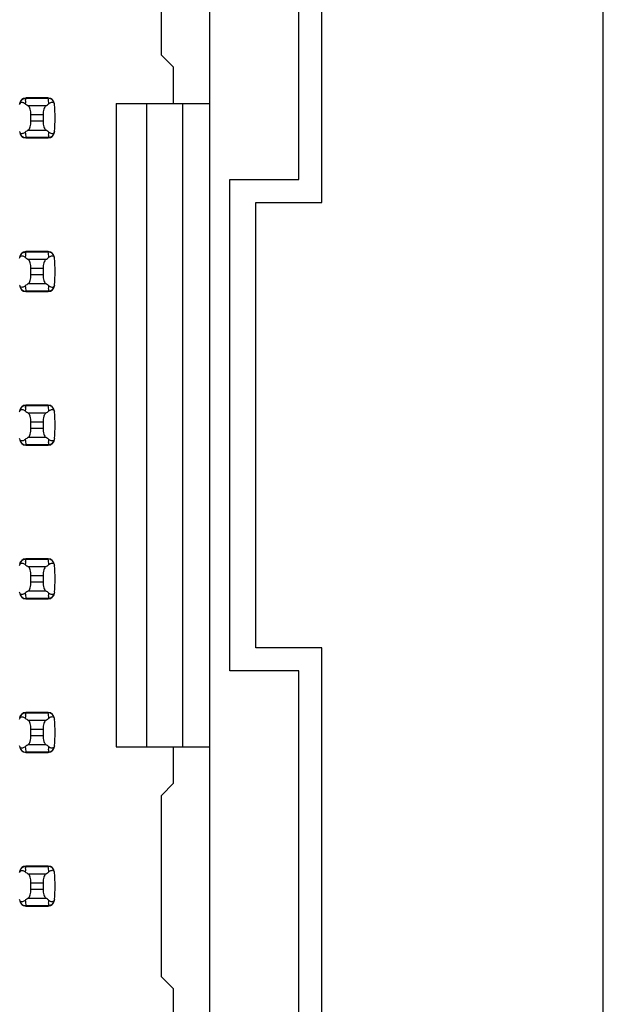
# Model space of a CAD drawing. Header units: inches. Extents: x 0 to 34, y 0 to 22.
# Tile 11 of 47: x 9.29 to 10.059, y 8.734 to 10.016. Entities that reach past the tile are written whole.
import ezdxf

# ---------------------------------------------------------------- set-up
doc = ezdxf.new("R2010")
doc.units = ezdxf.units.IN
doc.header["$LTSCALE"] = 1.87
doc.header["$MEASUREMENT"] = 0
doc.layers.get('0').update_dxf_attribs({"linetype": 'CONTINUOUS'})
doc.layers.add('DIMENSIONS', color=7, linetype='CONTINUOUS')
doc.styles.get("Standard").update_dxf_attribs({"font": 'txt', "width": 0.8})
doc.dimstyles.new('DIMSTYLE_1', dxfattribs={"dimtxt": 0.125, "dimasz": 0.18, "dimexe": 0.125, "dimexo": 0.0625, "dimgap": 0.09, "dimtad": 0, "dimtih": 1, "dimtoh": 1, "dimdec": 3, "dimlfac": 0.5, "dimzin": 4, "dimdsep": 46, "dimtxsty": 'STANDARD', "dimblk": '_FILLED', "dimblk1": '_FILLED', "dimblk2": '_FILLED', "dimcen": 0.09, "dimadec": 0, "dimazin": 0, "dimtp": 0.001, "dimtm": 0.001, "dimtfac": 1, "dimtdec": 3, "dimtofl": 0, "dimtmove": 0, "dimatfit": 3, "dimldrblk": '_FILLED', "dimfxl": 1, "dimtolj": 1, "dimtzin": 4, "dimarcsym": 0})

# ---------------------------------------------------------------- blocks, each defined once
blk = doc.blocks.new('*D22')
at = {"layer": 'DIMENSIONS', "color": 2, "linetype": 'CONTINUOUS'}
blk.add_line((9.6687, 15.6079), (10.7567, 15.6079), dxfattribs=at)
at = {"layer": 'DIMENSIONS', "color": 2, "linetype": 'CONTINUOUS', "insert": (10.8192, 15.6704), "char_height": 0.125, "width": 1.425, "attachment_point": 1, "line_spacing_factor": 0.9}
blk.add_mtext('4.820{\\Ftxt.shx;\\W1.000000;\\H0.125000; }[122.43]', dxfattribs=at)
blk = doc.blocks.new('_FILLED')
at = {"color": 0, "linetype": 'BYBLOCK'}
blk.add_solid([(0, 0), (-1, 0.1736), (-1, -0.1736)], dxfattribs=at)
blk = doc.blocks.new('*D23')
at = {"layer": 'DIMENSIONS', "color": 2, "linetype": 'CONTINUOUS'}
blk.add_line((9.9617, 14.2999), (10.7567, 14.2999), dxfattribs=at)
at = {"layer": 'DIMENSIONS', "color": 2, "linetype": 'CONTINUOUS', "insert": (10.8192, 14.3624), "char_height": 0.125, "width": 1.425, "attachment_point": 1, "line_spacing_factor": 0.9}
blk.add_mtext('4.166{\\Ftxt.shx;\\W1.000000;\\H0.125000; }[105.82]', dxfattribs=at)
blk = doc.blocks.new('*D24')
at = {"layer": 'DIMENSIONS', "color": 2, "linetype": 'CONTINUOUS'}
blk.add_line((9.9617, 13.3179), (10.7567, 13.3179), dxfattribs=at)
at = {"layer": 'DIMENSIONS', "color": 2, "linetype": 'CONTINUOUS', "insert": (10.8192, 13.3804), "char_height": 0.125, "width": 1.325, "attachment_point": 1, "line_spacing_factor": 0.9}
blk.add_mtext('3.675{\\Ftxt.shx;\\W1.000000;\\H0.125000; }[93.35]', dxfattribs=at)

msp = doc.modelspace()

# ---------------------------------------------------------------- linework, layer by layer
at = {"color": 7, "linetype": 'CONTINUOUS'}
for p, q in [((10.0492, 15.7919), (10.0492, 5.7839)), ((9.5374, 7.343), (9.5374, 14.2328)), ((9.6832, 9.7779), (9.6832, 10.3979)), ((9.6532, 9.8079), (9.6532, 10.3679)), ((9.4744, 9.9698), (9.4744, 10.206)), ((9.4744, 9.9698), (9.4901, 9.954)), ((9.4901, 9.9068), (9.4901, 9.954)), ((9.2972, 9.9104), (9.2974, 9.9119)), ((9.2974, 9.9127), (9.2975, 9.9135)), ((9.2974, 9.9119), (9.2974, 9.9127)), ((9.3268, 9.9139), (9.2975, 9.9139)), ((9.2975, 9.9139), (9.2975, 9.9135)), ((9.2975, 9.9135), (9.3269, 9.9135)), ((9.3269, 9.9135), (9.3268, 9.9139)), ((9.3236, 9.9036), (9.3008, 9.9036)), ((9.3344, 9.907), (9.3347, 9.906)), ((9.3347, 9.906), (9.3348, 9.9054)), ((9.4153, 9.9068), (9.5374, 9.9068)), ((9.4153, 9.9068), (9.4153, 9.069)), ((9.4547, 9.9068), (9.4547, 9.069)), ((9.502, 9.069), (9.502, 9.9068)), ((9.3043, 9.8922), (9.3201, 9.8922)), ((9.3043, 9.8836), (9.3043, 9.8922)), ((9.3201, 9.8836), (9.3043, 9.8836)), ((9.3201, 9.8922), (9.3201, 9.8836)), ((9.3008, 9.8722), (9.3236, 9.8722)), ((9.2897, 9.8697), (9.2895, 9.8704)), ((9.29, 9.8688), (9.2897, 9.8697)), ((9.3269, 9.8623), (9.2975, 9.8623)), ((9.2975, 9.8623), (9.2975, 9.8619)), ((9.2975, 9.8619), (9.3268, 9.8619)), ((9.3268, 9.8619), (9.3269, 9.8623)), ((9.327, 9.8631), (9.3269, 9.8623)), ((9.3272, 9.8654), (9.327, 9.8639)), ((9.327, 9.8639), (9.327, 9.8631)), ((9.5632, 9.8079), (9.6532, 9.8079)), ((9.5632, 9.1679), (9.5632, 9.8079)), ((9.5972, 9.7779), (9.6832, 9.7779)), ((9.5972, 9.1979), (9.5972, 9.7779)), ((9.2972, 9.7104), (9.2974, 9.7119)), ((9.2974, 9.7127), (9.2975, 9.7135)), ((9.2974, 9.7119), (9.2974, 9.7127)), ((9.3268, 9.7139), (9.2975, 9.7139)), ((9.2975, 9.7139), (9.2975, 9.7135)), ((9.2975, 9.7135), (9.3269, 9.7135)), ((9.3269, 9.7135), (9.3268, 9.7139)), ((9.3344, 9.707), (9.3347, 9.706)), ((9.3347, 9.706), (9.3348, 9.7054)), ((9.3236, 9.7036), (9.3008, 9.7036)), ((9.3043, 9.6922), (9.3201, 9.6922)), ((9.3043, 9.6836), (9.3043, 9.6922)), ((9.3201, 9.6922), (9.3201, 9.6836)), ((9.3201, 9.6836), (9.3043, 9.6836)), ((9.2897, 9.6697), (9.2895, 9.6704)), ((9.29, 9.6688), (9.2897, 9.6697)), ((9.3008, 9.6722), (9.3236, 9.6722)), ((9.3269, 9.6623), (9.2975, 9.6623)), ((9.2975, 9.6623), (9.2975, 9.6619)), ((9.2975, 9.6619), (9.3268, 9.6619)), ((9.3268, 9.6619), (9.3269, 9.6623)), ((9.327, 9.6631), (9.3269, 9.6623)), ((9.3272, 9.6654), (9.327, 9.6639)), ((9.327, 9.6639), (9.327, 9.6631)), ((9.2972, 9.5104), (9.2974, 9.5119)), ((9.2974, 9.5127), (9.2975, 9.5135)), ((9.2974, 9.5119), (9.2974, 9.5127)), ((9.3268, 9.5139), (9.2975, 9.5139)), ((9.2975, 9.5139), (9.2975, 9.5135)), ((9.2975, 9.5135), (9.3269, 9.5135)), ((9.3269, 9.5135), (9.3268, 9.5139)), ((9.3236, 9.5036), (9.3008, 9.5036)), ((9.3344, 9.507), (9.3347, 9.506)), ((9.3347, 9.506), (9.3348, 9.5054)), ((9.3043, 9.4922), (9.3201, 9.4922)), ((9.3043, 9.4836), (9.3043, 9.4922)), ((9.3201, 9.4922), (9.3201, 9.4836)), ((9.3201, 9.4836), (9.3043, 9.4836)), ((9.2897, 9.4697), (9.2895, 9.4704)), ((9.29, 9.4688), (9.2897, 9.4697)), ((9.3269, 9.4623), (9.2975, 9.4623)), ((9.2975, 9.4623), (9.2975, 9.4619)), ((9.2975, 9.4619), (9.3268, 9.4619)), ((9.3008, 9.4722), (9.3236, 9.4722)), ((9.3268, 9.4619), (9.3269, 9.4623)), ((9.327, 9.4631), (9.3269, 9.4623)), ((9.3272, 9.4654), (9.327, 9.4639)), ((9.327, 9.4639), (9.327, 9.4631)), ((9.2972, 9.3104), (9.2974, 9.3119)), ((9.2974, 9.3127), (9.2975, 9.3135)), ((9.2974, 9.3119), (9.2974, 9.3127)), ((9.3268, 9.3139), (9.2975, 9.3139)), ((9.2975, 9.3139), (9.2975, 9.3135)), ((9.2975, 9.3135), (9.3269, 9.3135)), ((9.3269, 9.3135), (9.3268, 9.3139)), ((9.3344, 9.307), (9.3347, 9.306)), ((9.3236, 9.3036), (9.3008, 9.3036)), ((9.3347, 9.306), (9.3348, 9.3054)), ((9.3043, 9.2922), (9.3201, 9.2922)), ((9.3043, 9.2836), (9.3043, 9.2922)), ((9.3201, 9.2836), (9.3043, 9.2836)), ((9.3201, 9.2922), (9.3201, 9.2836)), ((9.2897, 9.2697), (9.2895, 9.2704)), ((9.29, 9.2688), (9.2897, 9.2697)), ((9.3008, 9.2722), (9.3236, 9.2722)), ((9.3269, 9.2623), (9.2975, 9.2623)), ((9.2975, 9.2623), (9.2975, 9.2619)), ((9.2975, 9.2619), (9.3268, 9.2619)), ((9.3268, 9.2619), (9.3269, 9.2623)), ((9.327, 9.2631), (9.3269, 9.2623)), ((9.3272, 9.2654), (9.327, 9.2639)), ((9.327, 9.2639), (9.327, 9.2631)), ((9.6832, 9.1979), (9.5972, 9.1979)), ((9.6832, 8.5779), (9.6832, 9.1979)), ((9.6532, 9.1679), (9.5632, 9.1679)), ((9.6532, 8.6079), (9.6532, 9.1679)), ((9.2972, 9.1104), (9.2974, 9.1119)), ((9.2974, 9.1127), (9.2975, 9.1135)), ((9.2974, 9.1119), (9.2974, 9.1127)), ((9.3268, 9.1139), (9.2975, 9.1139)), ((9.2975, 9.1139), (9.2975, 9.1135)), ((9.2975, 9.1135), (9.3269, 9.1135)), ((9.3236, 9.1036), (9.3008, 9.1036)), ((9.3269, 9.1135), (9.3268, 9.1139)), ((9.3344, 9.107), (9.3347, 9.106)), ((9.3347, 9.106), (9.3348, 9.1054)), ((9.3043, 9.0922), (9.3201, 9.0922)), ((9.3043, 9.0836), (9.3043, 9.0922)), ((9.3201, 9.0922), (9.3201, 9.0836)), ((9.3201, 9.0836), (9.3043, 9.0836)), ((9.2897, 9.0697), (9.2895, 9.0704)), ((9.29, 9.0688), (9.2897, 9.0697)), ((9.3008, 9.0722), (9.3236, 9.0722)), ((9.327, 9.0631), (9.3269, 9.0623)), ((9.3272, 9.0654), (9.327, 9.0639)), ((9.327, 9.0639), (9.327, 9.0631)), ((9.4153, 9.069), (9.5374, 9.069)), ((9.4901, 9.0217), (9.4901, 9.069)), ((9.3269, 9.0623), (9.2975, 9.0623)), ((9.2975, 9.0623), (9.2975, 9.0619)), ((9.2975, 9.0619), (9.3268, 9.0619)), ((9.3268, 9.0619), (9.3269, 9.0623)), ((9.4901, 9.0217), (9.4744, 9.006)), ((9.4744, 8.7698), (9.4744, 9.006)), ((9.2972, 8.9104), (9.2974, 8.9119)), ((9.2974, 8.9127), (9.2975, 8.9135)), ((9.2974, 8.9119), (9.2974, 8.9127)), ((9.3268, 8.9139), (9.2975, 8.9139)), ((9.2975, 8.9139), (9.2975, 8.9135)), ((9.2975, 8.9135), (9.3269, 8.9135)), ((9.3269, 8.9135), (9.3268, 8.9139)), ((9.3236, 8.9036), (9.3008, 8.9036)), ((9.3344, 8.907), (9.3347, 8.906)), ((9.3347, 8.906), (9.3348, 8.9054)), ((9.3043, 8.8922), (9.3201, 8.8922)), ((9.3043, 8.8836), (9.3043, 8.8922)), ((9.3201, 8.8836), (9.3043, 8.8836)), ((9.3201, 8.8922), (9.3201, 8.8836)), ((9.3008, 8.8722), (9.3236, 8.8722)), ((9.2897, 8.8697), (9.2895, 8.8704)), ((9.29, 8.8688), (9.2897, 8.8697)), ((9.3269, 8.8623), (9.2975, 8.8623)), ((9.2975, 8.8623), (9.2975, 8.8619)), ((9.2975, 8.8619), (9.3268, 8.8619)), ((9.3268, 8.8619), (9.3269, 8.8623)), ((9.327, 8.8631), (9.3269, 8.8623)), ((9.3272, 8.8654), (9.327, 8.8639)), ((9.327, 8.8639), (9.327, 8.8631)), ((9.4744, 8.7698), (9.4901, 8.754)), ((9.4901, 8.7068), (9.4901, 8.754))]:
    msp.add_line(p, q, dxfattribs=at)
for centre, radius, start, end in [((9.2975, 9.906), 0.00787, 90, 173.0471), ((9.4461, 9.8955), 0.1496, 174.2954, 175.7945), ((9.3268, 9.906), 0.00787, 6.9529, 90), ((9.1783, 9.8955), 0.1496, 4.2056, 6.9009), ((9.2878, 9.8946), 0.015, 52.6255, 54.6964), ((9.1783, 9.8879), 0.1575, 353.6288, 6.3712), ((9.2975, 9.8698), 0.00787, 186.9529, 270), ((9.4461, 9.8803), 0.1496, 184.2056, 186.9009), ((9.3268, 9.8698), 0.00787, 270, 353.0471), ((9.1783, 9.8803), 0.1496, 354.2954, 355.7945), ((9.3366, 9.8812), 0.015, 232.6259, 234.6885), ((9.2975, 9.706), 0.00787, 90, 173.0471), ((9.2878, 9.6946), 0.015, 52.6255, 54.6964), ((9.4461, 9.6955), 0.1496, 174.2954, 175.7945), ((9.3268, 9.706), 0.00787, 6.9529, 90), ((9.1783, 9.6955), 0.1496, 4.2056, 6.9009), ((9.1783, 9.6879), 0.1575, 353.6288, 6.3712), ((9.2975, 9.6698), 0.00787, 186.9529, 270), ((9.4461, 9.6803), 0.1496, 184.2056, 186.9009), ((9.3268, 9.6698), 0.00787, 270, 353.0471), ((9.1783, 9.6803), 0.1496, 354.2954, 355.7945), ((9.3366, 9.6812), 0.015, 232.6259, 234.6885), ((9.2975, 9.506), 0.00787, 90, 173.0471), ((9.3268, 9.506), 0.00787, 6.9529, 90), ((9.1783, 9.4955), 0.1496, 4.2056, 6.9009), ((9.2878, 9.4946), 0.015, 52.6255, 54.6964), ((9.4461, 9.4955), 0.1496, 174.2954, 175.7945), ((9.1783, 9.4879), 0.1575, 353.6288, 6.3712), ((9.2975, 9.4698), 0.00787, 186.9529, 270), ((9.4461, 9.4803), 0.1496, 184.2056, 186.9009), ((9.3268, 9.4698), 0.00787, 270, 353.0471), ((9.1783, 9.4803), 0.1496, 354.2954, 355.7945), ((9.3366, 9.4812), 0.015, 232.6259, 234.6885), ((9.2975, 9.306), 0.00787, 90, 173.0471), ((9.2878, 9.2946), 0.015, 52.6255, 54.6964), ((9.4461, 9.2955), 0.1496, 174.2954, 175.7945), ((9.3268, 9.306), 0.00787, 6.9529, 90), ((9.1783, 9.2955), 0.1496, 4.2056, 6.9009), ((9.1783, 9.2879), 0.1575, 353.6288, 6.3712), ((9.2975, 9.2698), 0.00787, 186.9529, 270), ((9.4461, 9.2803), 0.1496, 184.2056, 186.9009), ((9.3268, 9.2698), 0.00787, 270, 353.0471), ((9.1783, 9.2803), 0.1496, 354.2954, 355.7945), ((9.3366, 9.2812), 0.015, 232.6259, 234.6885), ((9.2975, 9.106), 0.00787, 90, 173.0471), ((9.2878, 9.0946), 0.015, 52.6255, 54.6964), ((9.4461, 9.0955), 0.1496, 174.2954, 175.7945), ((9.3268, 9.106), 0.00787, 6.9529, 90), ((9.1783, 9.0955), 0.1496, 4.2056, 6.9009), ((9.1783, 9.0879), 0.1575, 353.6288, 6.3712), ((9.2975, 9.0698), 0.00787, 186.9529, 270), ((9.4461, 9.0803), 0.1496, 184.2056, 186.9009), ((9.3268, 9.0698), 0.00787, 270, 353.0471), ((9.1783, 9.0803), 0.1496, 354.2954, 355.7945), ((9.3366, 9.0812), 0.015, 232.6259, 234.6885), ((9.2975, 8.906), 0.00787, 90, 173.0471), ((9.4461, 8.8955), 0.1496, 174.2954, 175.7945), ((9.3268, 8.906), 0.00787, 6.9529, 90), ((9.1783, 8.8955), 0.1496, 4.2056, 6.9009), ((9.2878, 8.8946), 0.015, 52.6255, 54.6964), ((9.1783, 8.8879), 0.1575, 353.6288, 6.3712), ((9.2975, 8.8698), 0.00787, 186.9529, 270), ((9.4461, 8.8803), 0.1496, 184.2056, 186.9009), ((9.3268, 8.8698), 0.00787, 270, 353.0471), ((9.1783, 8.8803), 0.1496, 354.2954, 355.7945), ((9.3366, 8.8812), 0.015, 232.6259, 234.6885)]:
    msp.add_arc(centre, radius, start, end, dxfattribs=at)
for centre, start_param, end_param in [((9.6683, 9.9414), -2.804032, -2.774684), ((8.9561, 9.9414), -0.366909, -0.33756), ((9.6683, 9.8344), 2.774684, 2.804032), ((8.9561, 9.8344), 0.33756, 0.366909), ((9.6683, 9.7414), -2.804032, -2.774684), ((8.9561, 9.7414), -0.366909, -0.33756), ((9.6683, 9.6344), 2.774684, 2.804032), ((8.9561, 9.6344), 0.33756, 0.366909), ((9.6683, 9.5414), -2.804032, -2.774684), ((8.9561, 9.5414), -0.366909, -0.33756), ((9.6683, 9.4344), 2.774684, 2.804032), ((8.9561, 9.4344), 0.33756, 0.366909), ((9.6683, 9.3414), -2.804032, -2.774684), ((8.9561, 9.3414), -0.366909, -0.33756), ((9.6683, 9.2344), 2.774684, 2.804032), ((8.9561, 9.2344), 0.33756, 0.366909), ((9.6683, 9.1414), -2.804032, -2.774684), ((8.9561, 9.1414), -0.366909, -0.33756), ((9.6683, 9.0344), 2.774684, 2.804032), ((8.9561, 9.0344), 0.33756, 0.366909), ((9.6683, 8.9414), -2.804032, -2.774684), ((8.9561, 8.9414), -0.366909, -0.33756), ((9.6683, 8.8344), 2.774684, 2.804032), ((8.9561, 8.8344), 0.33756, 0.366909)]:
    msp.add_ellipse(centre, major_axis=(0.3937, 0), ratio=0.267949, start_param=start_param, end_param=end_param, dxfattribs=at)
for points, knots in [([(9.2897, 9.9068), (9.2899, 9.908), (9.2908, 9.9104), (9.2927, 9.912), (9.2939, 9.9126)], [0, 0, 0, 0, 0.485962, 1, 1, 1, 1]), ([(9.2939, 9.9126), (9.2941, 9.9127), (9.2953, 9.9132), (9.2966, 9.9135), (9.2975, 9.9135)], [0, 0, 0, 0, 0.258954, 1, 1, 1, 1]), ([(9.3306, 9.9126), (9.3303, 9.9127), (9.3291, 9.9132), (9.3278, 9.9135), (9.3269, 9.9135)], [0, 0, 0, 0, 0.258938, 1, 1, 1, 1]), ([(9.3347, 9.9068), (9.3345, 9.908), (9.3336, 9.9103), (9.3317, 9.912), (9.3306, 9.9126)], [0, 0, 0, 0, 0.485899, 1, 1, 1, 1]), ([(9.2895, 9.9054), (9.2897, 9.9064), (9.2904, 9.9082), (9.2928, 9.9085), (9.2946, 9.9079), (9.2958, 9.9072), (9.2964, 9.9068)], [0, 0, 0, 0, 0.344091, 0.54278, 0.755602, 1, 1, 1, 1]), ([(9.3043, 9.8922), (9.3043, 9.8946), (9.3039, 9.8981), (9.3024, 9.9018), (9.3014, 9.9032), (9.3008, 9.9036)], [0, 0, 0, 0, 0.604658, 0.834309, 1, 1, 1, 1]), ([(9.3236, 9.9036), (9.323, 9.9032), (9.322, 9.9018), (9.3205, 9.8981), (9.3201, 9.8946), (9.3201, 9.8922)], [0, 0, 0, 0, 0.165672, 0.395352, 1, 1, 1, 1]), ([(9.3275, 9.9065), (9.3281, 9.9069), (9.3292, 9.9077), (9.331, 9.9084), (9.333, 9.9086), (9.3341, 9.9076), (9.3344, 9.907)], [0, 0, 0, 0, 0.277188, 0.519496, 0.737282, 1, 1, 1, 1]), ([(9.3008, 9.8722), (9.3014, 9.8726), (9.3024, 9.8739), (9.3039, 9.8777), (9.3043, 9.8812), (9.3043, 9.8836)], [0, 0, 0, 0, 0.165672, 0.395352, 1, 1, 1, 1]), ([(9.3201, 9.8836), (9.3201, 9.8812), (9.3205, 9.8777), (9.322, 9.8739), (9.323, 9.8726), (9.3236, 9.8722)], [0, 0, 0, 0, 0.604658, 0.834309, 1, 1, 1, 1]), ([(9.2897, 9.869), (9.2899, 9.8678), (9.2908, 9.8654), (9.2927, 9.8637), (9.2939, 9.8632)], [0, 0, 0, 0, 0.485962, 1, 1, 1, 1]), ([(9.2968, 9.8693), (9.2963, 9.8689), (9.2951, 9.8681), (9.2934, 9.8674), (9.2914, 9.8672), (9.2903, 9.8682), (9.29, 9.8688)], [0, 0, 0, 0, 0.277188, 0.519495, 0.73728, 1, 1, 1, 1]), ([(9.2939, 9.8632), (9.2941, 9.863), (9.2953, 9.8625), (9.2966, 9.8623), (9.2975, 9.8623)], [0, 0, 0, 0, 0.258954, 1, 1, 1, 1]), ([(9.3306, 9.8632), (9.3303, 9.8631), (9.3291, 9.8625), (9.3278, 9.8623), (9.3269, 9.8623)], [0, 0, 0, 0, 0.258938, 1, 1, 1, 1]), ([(9.3348, 9.8704), (9.3347, 9.8694), (9.334, 9.8675), (9.3316, 9.8672), (9.3297, 9.8679), (9.3286, 9.8686), (9.328, 9.869)], [0, 0, 0, 0, 0.34411, 0.542772, 0.755567, 1, 1, 1, 1]), ([(9.3347, 9.869), (9.3345, 9.8678), (9.3336, 9.8654), (9.3317, 9.8638), (9.3306, 9.8632)], [0, 0, 0, 0, 0.485899, 1, 1, 1, 1]), ([(9.2895, 9.7054), (9.2897, 9.7064), (9.2904, 9.7082), (9.2928, 9.7085), (9.2946, 9.7079), (9.2958, 9.7072), (9.2964, 9.7068)], [0, 0, 0, 0, 0.344091, 0.54278, 0.755602, 1, 1, 1, 1]), ([(9.2897, 9.7068), (9.2899, 9.708), (9.2908, 9.7104), (9.2927, 9.712), (9.2939, 9.7126)], [0, 0, 0, 0, 0.485962, 1, 1, 1, 1]), ([(9.2939, 9.7126), (9.2941, 9.7127), (9.2953, 9.7132), (9.2966, 9.7135), (9.2975, 9.7135)], [0, 0, 0, 0, 0.258954, 1, 1, 1, 1]), ([(9.3306, 9.7126), (9.3303, 9.7127), (9.3291, 9.7132), (9.3278, 9.7135), (9.3269, 9.7135)], [0, 0, 0, 0, 0.258938, 1, 1, 1, 1]), ([(9.3275, 9.7065), (9.3281, 9.7069), (9.3292, 9.7077), (9.331, 9.7084), (9.333, 9.7086), (9.3341, 9.7076), (9.3344, 9.707)], [0, 0, 0, 0, 0.277188, 0.519496, 0.737282, 1, 1, 1, 1]), ([(9.3347, 9.7068), (9.3345, 9.708), (9.3336, 9.7103), (9.3317, 9.712), (9.3306, 9.7126)], [0, 0, 0, 0, 0.485899, 1, 1, 1, 1]), ([(9.3043, 9.6922), (9.3043, 9.6946), (9.3039, 9.6981), (9.3024, 9.7018), (9.3014, 9.7032), (9.3008, 9.7036)], [0, 0, 0, 0, 0.604658, 0.834309, 1, 1, 1, 1]), ([(9.3236, 9.7036), (9.323, 9.7032), (9.322, 9.7018), (9.3205, 9.6981), (9.3201, 9.6946), (9.3201, 9.6922)], [0, 0, 0, 0, 0.165672, 0.395352, 1, 1, 1, 1]), ([(9.3008, 9.6722), (9.3014, 9.6726), (9.3024, 9.6739), (9.3039, 9.6777), (9.3043, 9.6812), (9.3043, 9.6836)], [0, 0, 0, 0, 0.165672, 0.395352, 1, 1, 1, 1]), ([(9.3201, 9.6836), (9.3201, 9.6812), (9.3205, 9.6777), (9.322, 9.6739), (9.323, 9.6726), (9.3236, 9.6722)], [0, 0, 0, 0, 0.604658, 0.834309, 1, 1, 1, 1]), ([(9.2897, 9.669), (9.2899, 9.6678), (9.2908, 9.6654), (9.2927, 9.6637), (9.2939, 9.6632)], [0, 0, 0, 0, 0.485962, 1, 1, 1, 1]), ([(9.2968, 9.6693), (9.2963, 9.6689), (9.2951, 9.6681), (9.2934, 9.6674), (9.2914, 9.6672), (9.2903, 9.6682), (9.29, 9.6688)], [0, 0, 0, 0, 0.277188, 0.519495, 0.73728, 1, 1, 1, 1]), ([(9.3348, 9.6704), (9.3347, 9.6694), (9.334, 9.6675), (9.3316, 9.6672), (9.3297, 9.6679), (9.3286, 9.6686), (9.328, 9.669)], [0, 0, 0, 0, 0.34411, 0.542772, 0.755567, 1, 1, 1, 1]), ([(9.3347, 9.669), (9.3345, 9.6678), (9.3336, 9.6654), (9.3317, 9.6638), (9.3306, 9.6632)], [0, 0, 0, 0, 0.485899, 1, 1, 1, 1]), ([(9.2939, 9.6632), (9.2941, 9.663), (9.2953, 9.6625), (9.2966, 9.6623), (9.2975, 9.6623)], [0, 0, 0, 0, 0.258954, 1, 1, 1, 1]), ([(9.3306, 9.6632), (9.3303, 9.6631), (9.3291, 9.6625), (9.3278, 9.6623), (9.3269, 9.6623)], [0, 0, 0, 0, 0.258938, 1, 1, 1, 1]), ([(9.2897, 9.5068), (9.2899, 9.508), (9.2908, 9.5104), (9.2927, 9.512), (9.2939, 9.5126)], [0, 0, 0, 0, 0.485962, 1, 1, 1, 1]), ([(9.2939, 9.5126), (9.2941, 9.5127), (9.2953, 9.5132), (9.2966, 9.5135), (9.2975, 9.5135)], [0, 0, 0, 0, 0.258954, 1, 1, 1, 1]), ([(9.3306, 9.5126), (9.3303, 9.5127), (9.3291, 9.5132), (9.3278, 9.5135), (9.3269, 9.5135)], [0, 0, 0, 0, 0.258938, 1, 1, 1, 1]), ([(9.3347, 9.5068), (9.3345, 9.508), (9.3336, 9.5103), (9.3317, 9.512), (9.3306, 9.5126)], [0, 0, 0, 0, 0.485899, 1, 1, 1, 1]), ([(9.2895, 9.5054), (9.2897, 9.5064), (9.2904, 9.5082), (9.2928, 9.5085), (9.2946, 9.5079), (9.2958, 9.5072), (9.2964, 9.5068)], [0, 0, 0, 0, 0.344091, 0.54278, 0.755602, 1, 1, 1, 1]), ([(9.3043, 9.4922), (9.3043, 9.4946), (9.3039, 9.4981), (9.3024, 9.5018), (9.3014, 9.5032), (9.3008, 9.5036)], [0, 0, 0, 0, 0.604658, 0.834309, 1, 1, 1, 1]), ([(9.3236, 9.5036), (9.323, 9.5032), (9.322, 9.5018), (9.3205, 9.4981), (9.3201, 9.4946), (9.3201, 9.4922)], [0, 0, 0, 0, 0.165672, 0.395352, 1, 1, 1, 1]), ([(9.3275, 9.5065), (9.3281, 9.5069), (9.3292, 9.5077), (9.331, 9.5084), (9.333, 9.5086), (9.3341, 9.5076), (9.3344, 9.507)], [0, 0, 0, 0, 0.277188, 0.519496, 0.737282, 1, 1, 1, 1]), ([(9.3008, 9.4722), (9.3014, 9.4726), (9.3024, 9.4739), (9.3039, 9.4777), (9.3043, 9.4812), (9.3043, 9.4836)], [0, 0, 0, 0, 0.165672, 0.395352, 1, 1, 1, 1]), ([(9.3201, 9.4836), (9.3201, 9.4812), (9.3205, 9.4777), (9.322, 9.4739), (9.323, 9.4726), (9.3236, 9.4722)], [0, 0, 0, 0, 0.604658, 0.834309, 1, 1, 1, 1]), ([(9.2897, 9.469), (9.2899, 9.4678), (9.2908, 9.4654), (9.2927, 9.4637), (9.2939, 9.4632)], [0, 0, 0, 0, 0.485962, 1, 1, 1, 1]), ([(9.2968, 9.4693), (9.2963, 9.4689), (9.2951, 9.4681), (9.2934, 9.4674), (9.2914, 9.4672), (9.2903, 9.4682), (9.29, 9.4688)], [0, 0, 0, 0, 0.277188, 0.519495, 0.73728, 1, 1, 1, 1]), ([(9.2939, 9.4632), (9.2941, 9.463), (9.2953, 9.4625), (9.2966, 9.4623), (9.2975, 9.4623)], [0, 0, 0, 0, 0.258954, 1, 1, 1, 1]), ([(9.3306, 9.4632), (9.3303, 9.4631), (9.3291, 9.4625), (9.3278, 9.4623), (9.3269, 9.4623)], [0, 0, 0, 0, 0.258938, 1, 1, 1, 1]), ([(9.3348, 9.4704), (9.3347, 9.4694), (9.334, 9.4675), (9.3316, 9.4672), (9.3297, 9.4679), (9.3286, 9.4686), (9.328, 9.469)], [0, 0, 0, 0, 0.34411, 0.542772, 0.755567, 1, 1, 1, 1]), ([(9.3347, 9.469), (9.3345, 9.4678), (9.3336, 9.4654), (9.3317, 9.4638), (9.3306, 9.4632)], [0, 0, 0, 0, 0.485899, 1, 1, 1, 1]), ([(9.2895, 9.3054), (9.2897, 9.3064), (9.2904, 9.3082), (9.2928, 9.3085), (9.2946, 9.3079), (9.2958, 9.3072), (9.2964, 9.3068)], [0, 0, 0, 0, 0.344091, 0.54278, 0.755602, 1, 1, 1, 1]), ([(9.2897, 9.3068), (9.2899, 9.308), (9.2908, 9.3104), (9.2927, 9.312), (9.2939, 9.3126)], [0, 0, 0, 0, 0.485962, 1, 1, 1, 1]), ([(9.2939, 9.3126), (9.2941, 9.3127), (9.2953, 9.3132), (9.2966, 9.3135), (9.2975, 9.3135)], [0, 0, 0, 0, 0.258954, 1, 1, 1, 1]), ([(9.3306, 9.3126), (9.3303, 9.3127), (9.3291, 9.3132), (9.3278, 9.3135), (9.3269, 9.3135)], [0, 0, 0, 0, 0.258938, 1, 1, 1, 1]), ([(9.3275, 9.3065), (9.3281, 9.3069), (9.3292, 9.3077), (9.331, 9.3084), (9.333, 9.3086), (9.3341, 9.3076), (9.3344, 9.307)], [0, 0, 0, 0, 0.277188, 0.519496, 0.737282, 1, 1, 1, 1]), ([(9.3347, 9.3068), (9.3345, 9.308), (9.3336, 9.3103), (9.3317, 9.312), (9.3306, 9.3126)], [0, 0, 0, 0, 0.485899, 1, 1, 1, 1]), ([(9.3043, 9.2922), (9.3043, 9.2946), (9.3039, 9.2981), (9.3024, 9.3018), (9.3014, 9.3032), (9.3008, 9.3036)], [0, 0, 0, 0, 0.604658, 0.834309, 1, 1, 1, 1]), ([(9.3236, 9.3036), (9.323, 9.3032), (9.322, 9.3018), (9.3205, 9.2981), (9.3201, 9.2946), (9.3201, 9.2922)], [0, 0, 0, 0, 0.165672, 0.395352, 1, 1, 1, 1]), ([(9.3008, 9.2722), (9.3014, 9.2726), (9.3024, 9.2739), (9.3039, 9.2777), (9.3043, 9.2812), (9.3043, 9.2836)], [0, 0, 0, 0, 0.165672, 0.395352, 1, 1, 1, 1]), ([(9.3201, 9.2836), (9.3201, 9.2812), (9.3205, 9.2777), (9.322, 9.2739), (9.323, 9.2726), (9.3236, 9.2722)], [0, 0, 0, 0, 0.604658, 0.834309, 1, 1, 1, 1]), ([(9.2897, 9.269), (9.2899, 9.2678), (9.2908, 9.2654), (9.2927, 9.2637), (9.2939, 9.2632)], [0, 0, 0, 0, 0.485962, 1, 1, 1, 1]), ([(9.2968, 9.2693), (9.2963, 9.2689), (9.2951, 9.2681), (9.2934, 9.2674), (9.2914, 9.2672), (9.2903, 9.2682), (9.29, 9.2688)], [0, 0, 0, 0, 0.277188, 0.519495, 0.73728, 1, 1, 1, 1]), ([(9.3348, 9.2704), (9.3347, 9.2694), (9.334, 9.2675), (9.3316, 9.2672), (9.3297, 9.2679), (9.3286, 9.2686), (9.328, 9.269)], [0, 0, 0, 0, 0.34411, 0.542772, 0.755567, 1, 1, 1, 1]), ([(9.3347, 9.269), (9.3345, 9.2678), (9.3336, 9.2654), (9.3317, 9.2638), (9.3306, 9.2632)], [0, 0, 0, 0, 0.485899, 1, 1, 1, 1]), ([(9.2939, 9.2632), (9.2941, 9.263), (9.2953, 9.2625), (9.2966, 9.2623), (9.2975, 9.2623)], [0, 0, 0, 0, 0.258954, 1, 1, 1, 1]), ([(9.3306, 9.2632), (9.3303, 9.2631), (9.3291, 9.2625), (9.3278, 9.2623), (9.3269, 9.2623)], [0, 0, 0, 0, 0.258938, 1, 1, 1, 1]), ([(9.2895, 9.1054), (9.2897, 9.1064), (9.2904, 9.1082), (9.2928, 9.1085), (9.2946, 9.1079), (9.2958, 9.1072), (9.2964, 9.1068)], [0, 0, 0, 0, 0.344091, 0.54278, 0.755602, 1, 1, 1, 1]), ([(9.2897, 9.1068), (9.2899, 9.108), (9.2908, 9.1104), (9.2927, 9.112), (9.2939, 9.1126)], [0, 0, 0, 0, 0.485962, 1, 1, 1, 1]), ([(9.2939, 9.1126), (9.2941, 9.1127), (9.2953, 9.1132), (9.2966, 9.1135), (9.2975, 9.1135)], [0, 0, 0, 0, 0.258954, 1, 1, 1, 1]), ([(9.3043, 9.0922), (9.3043, 9.0946), (9.3039, 9.0981), (9.3024, 9.1018), (9.3014, 9.1032), (9.3008, 9.1036)], [0, 0, 0, 0, 0.604658, 0.834309, 1, 1, 1, 1]), ([(9.3236, 9.1036), (9.323, 9.1032), (9.322, 9.1018), (9.3205, 9.0981), (9.3201, 9.0946), (9.3201, 9.0922)], [0, 0, 0, 0, 0.165672, 0.395352, 1, 1, 1, 1]), ([(9.3306, 9.1126), (9.3303, 9.1127), (9.3291, 9.1132), (9.3278, 9.1135), (9.3269, 9.1135)], [0, 0, 0, 0, 0.258938, 1, 1, 1, 1]), ([(9.3275, 9.1065), (9.3281, 9.1069), (9.3292, 9.1077), (9.331, 9.1084), (9.333, 9.1086), (9.3341, 9.1076), (9.3344, 9.107)], [0, 0, 0, 0, 0.277188, 0.519496, 0.737282, 1, 1, 1, 1]), ([(9.3347, 9.1068), (9.3345, 9.108), (9.3336, 9.1103), (9.3317, 9.112), (9.3306, 9.1126)], [0, 0, 0, 0, 0.485899, 1, 1, 1, 1]), ([(9.3008, 9.0722), (9.3014, 9.0726), (9.3024, 9.0739), (9.3039, 9.0777), (9.3043, 9.0812), (9.3043, 9.0836)], [0, 0, 0, 0, 0.165672, 0.395352, 1, 1, 1, 1]), ([(9.3201, 9.0836), (9.3201, 9.0812), (9.3205, 9.0777), (9.322, 9.0739), (9.323, 9.0726), (9.3236, 9.0722)], [0, 0, 0, 0, 0.604658, 0.834309, 1, 1, 1, 1]), ([(9.2897, 9.069), (9.2899, 9.0678), (9.2908, 9.0654), (9.2927, 9.0637), (9.2939, 9.0632)], [0, 0, 0, 0, 0.485962, 1, 1, 1, 1]), ([(9.2968, 9.0693), (9.2963, 9.0689), (9.2951, 9.0681), (9.2934, 9.0674), (9.2914, 9.0672), (9.2903, 9.0682), (9.29, 9.0688)], [0, 0, 0, 0, 0.277188, 0.519495, 0.73728, 1, 1, 1, 1]), ([(9.2939, 9.0632), (9.2941, 9.063), (9.2953, 9.0625), (9.2966, 9.0623), (9.2975, 9.0623)], [0, 0, 0, 0, 0.258954, 1, 1, 1, 1]), ([(9.3306, 9.0632), (9.3303, 9.0631), (9.3291, 9.0625), (9.3278, 9.0623), (9.3269, 9.0623)], [0, 0, 0, 0, 0.258938, 1, 1, 1, 1]), ([(9.3348, 9.0704), (9.3347, 9.0694), (9.334, 9.0675), (9.3316, 9.0672), (9.3297, 9.0679), (9.3286, 9.0686), (9.328, 9.069)], [0, 0, 0, 0, 0.34411, 0.542772, 0.755567, 1, 1, 1, 1]), ([(9.3347, 9.069), (9.3345, 9.0678), (9.3336, 9.0654), (9.3317, 9.0638), (9.3306, 9.0632)], [0, 0, 0, 0, 0.485899, 1, 1, 1, 1]), ([(9.2897, 8.9068), (9.2899, 8.908), (9.2908, 8.9104), (9.2927, 8.912), (9.2939, 8.9126)], [0, 0, 0, 0, 0.485962, 1, 1, 1, 1]), ([(9.2939, 8.9126), (9.2941, 8.9127), (9.2953, 8.9132), (9.2966, 8.9135), (9.2975, 8.9135)], [0, 0, 0, 0, 0.258954, 1, 1, 1, 1]), ([(9.3306, 8.9126), (9.3303, 8.9127), (9.3291, 8.9132), (9.3278, 8.9135), (9.3269, 8.9135)], [0, 0, 0, 0, 0.258938, 1, 1, 1, 1]), ([(9.3347, 8.9068), (9.3345, 8.908), (9.3336, 8.9103), (9.3317, 8.912), (9.3306, 8.9126)], [0, 0, 0, 0, 0.485899, 1, 1, 1, 1]), ([(9.2895, 8.9054), (9.2897, 8.9064), (9.2904, 8.9082), (9.2928, 8.9085), (9.2946, 8.9079), (9.2958, 8.9072), (9.2964, 8.9068)], [0, 0, 0, 0, 0.344091, 0.54278, 0.755602, 1, 1, 1, 1]), ([(9.3043, 8.8922), (9.3043, 8.8946), (9.3039, 8.8981), (9.3024, 8.9018), (9.3014, 8.9032), (9.3008, 8.9036)], [0, 0, 0, 0, 0.604658, 0.834309, 1, 1, 1, 1]), ([(9.3236, 8.9036), (9.323, 8.9032), (9.322, 8.9018), (9.3205, 8.8981), (9.3201, 8.8946), (9.3201, 8.8922)], [0, 0, 0, 0, 0.165672, 0.395352, 1, 1, 1, 1]), ([(9.3275, 8.9065), (9.3281, 8.9069), (9.3292, 8.9077), (9.331, 8.9084), (9.333, 8.9086), (9.3341, 8.9076), (9.3344, 8.907)], [0, 0, 0, 0, 0.277188, 0.519496, 0.737282, 1, 1, 1, 1]), ([(9.3008, 8.8722), (9.3014, 8.8726), (9.3024, 8.8739), (9.3039, 8.8777), (9.3043, 8.8812), (9.3043, 8.8836)], [0, 0, 0, 0, 0.165672, 0.395352, 1, 1, 1, 1]), ([(9.3201, 8.8836), (9.3201, 8.8812), (9.3205, 8.8777), (9.322, 8.8739), (9.323, 8.8726), (9.3236, 8.8722)], [0, 0, 0, 0, 0.604658, 0.834309, 1, 1, 1, 1]), ([(9.2897, 8.869), (9.2899, 8.8678), (9.2908, 8.8654), (9.2927, 8.8637), (9.2939, 8.8632)], [0, 0, 0, 0, 0.485962, 1, 1, 1, 1]), ([(9.2968, 8.8693), (9.2963, 8.8689), (9.2951, 8.8681), (9.2934, 8.8674), (9.2914, 8.8672), (9.2903, 8.8682), (9.29, 8.8688)], [0, 0, 0, 0, 0.277188, 0.519495, 0.73728, 1, 1, 1, 1]), ([(9.2939, 8.8632), (9.2941, 8.863), (9.2953, 8.8625), (9.2966, 8.8623), (9.2975, 8.8623)], [0, 0, 0, 0, 0.258954, 1, 1, 1, 1]), ([(9.3306, 8.8632), (9.3303, 8.8631), (9.3291, 8.8625), (9.3278, 8.8623), (9.3269, 8.8623)], [0, 0, 0, 0, 0.258938, 1, 1, 1, 1]), ([(9.3348, 8.8704), (9.3347, 8.8694), (9.334, 8.8675), (9.3316, 8.8672), (9.3297, 8.8679), (9.3286, 8.8686), (9.328, 8.869)], [0, 0, 0, 0, 0.34411, 0.542772, 0.755567, 1, 1, 1, 1]), ([(9.3347, 8.869), (9.3345, 8.8678), (9.3336, 8.8654), (9.3317, 8.8638), (9.3306, 8.8632)], [0, 0, 0, 0, 0.485899, 1, 1, 1, 1])]:
    msp.add_open_spline(points, degree=3, knots=knots, dxfattribs=at)

# ---------------------------------------------------------------- dimensions: what is measured, and where the dimension line sits
at = {"layer": 'DIMENSIONS', "color": 2, "linetype": 'CONTINUOUS'}
for feature_location, offset, origin, picture, middle in [((9.6687, 15.6079), (1.088, 0), (9.6062, 5.9679), '*D22', (11.5317, 15.6079)), ((9.9617, 14.2999), (0.795, 0), (9.8992, 5.9679), '*D23', (11.5317, 14.2999)), ((9.9617, 13.3179), (0.795, 0), (9.8992, 5.9679), '*D24', (11.4817, 13.3179))]:
    dim = msp.add_ordinate_dim(feature_location=feature_location, offset=offset, dtype=0, origin=origin, dimstyle='DIMSTYLE_1', override={"dimtad": 1, "dimtih": 0, "dimtoh": 0}, dxfattribs=at)
    dim.commit()
    dim.dimension.update_dxf_attribs({"geometry": picture, "text_midpoint": middle})

doc.saveas('drawing.dxf')
